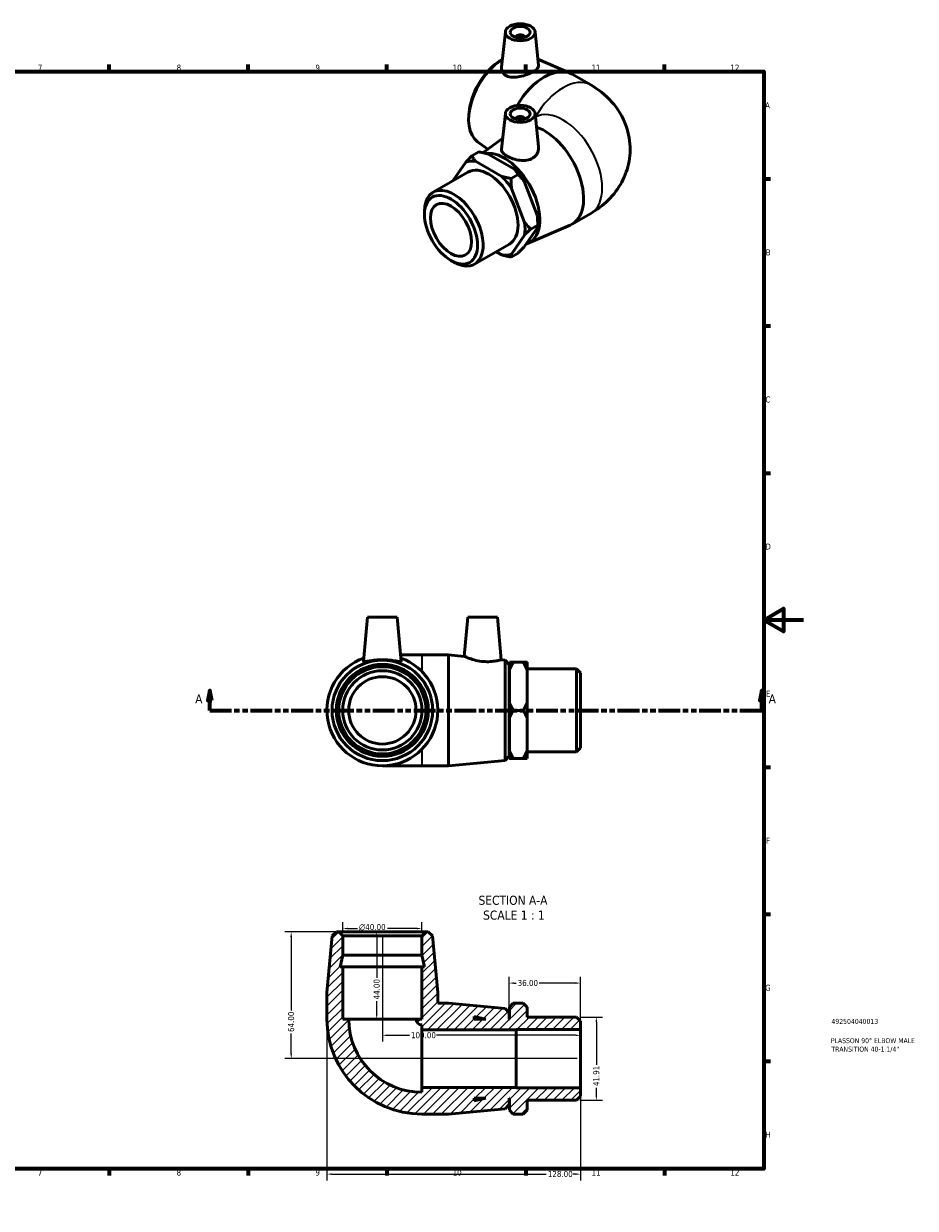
# Model space of a CAD drawing. Header units: millimetres. Extents: x -3 to 897, y -54 to 614.
# Tile 3 of 3: x 447 to 897, y 0 to 598. Entities that reach past the tile are written whole.
import ezdxf

# ---------------------------------------------------------------- set-up
doc = ezdxf.new("R2010")
doc.units = ezdxf.units.MM
doc.linetypes.add('DOUBLE_DASH_CHAIN', pattern=[1.2403, 0.6614, -0.0827, 0.1654, -0.0827, 0.1654, -0.0827])
for name, color, linetype, lineweight in [('Border (ANSI)', 7, 'Continuous', 70), ('Dimension (ANSI)', 7, 'Continuous', 25), ('Hatch (ANSI)', 7, 'Continuous', 18), ('Section Line (ANSI)', 7, 'DOUBLE_DASH_CHAIN', 70), ('Symbol (ANSI)', 7, 'Continuous', 25), ('Title (ISO)', 7, 'Continuous', 50), ('Visible (ANSI)', 7, 'Continuous', 50), ('Visible Narrow (ANSI)', 7, 'Continuous', 35)]:
    doc.layers.add(name, color=color, linetype=linetype, lineweight=lineweight)
doc.styles.add('Label Text (ANSI)', font='tahoma.ttf')
doc.styles.add('Note Text (ANSI)', font='tahoma.ttf')
doc.styles.add('Note Text (ISO)', font='tahoma.ttf')
doc.dimstyles.new('Default - mm (ANSI)', dxfattribs={"dimtxt": 3.048, "dimasz": 2.5, "dimexe": 3.175, "dimexo": 1.6002, "dimgap": 0.8, "dimtad": 0, "dimtoh": 1, "dimrnd": 1e-08, "dimzin": 4, "dimdsep": 46, "dimtxsty": 'Note Text (ANSI)', "dimcen": 0.09, "dimdle": 10, "dimclrd": 256, "dimclre": 256, "dimclrt": 230, "dimadec": 1, "dimazin": 1, "dimtfac": 1, "dimtofl": 0, "dimtmove": 0, "dimatfit": 3, "dimfxl": 1, "dimtolj": 1, "dimtzin": 4, "dimlwd": -1, "dimlwe": -1, "dimarcsym": 0})

# ---------------------------------------------------------------- blocks, each defined once
blk = doc.blocks.new('Borders Default Border')
at = {"layer": 'Border (ANSI)'}
for p, q in [((70.08, 574), (70.08, 577.45)), ((140.17, 574), (140.17, 577.45)), ((210.25, 574), (210.25, 577.45)), ((280.33, 574), (280.33, 577.45)), ((350.42, 574), (350.42, 577.45)), ((490.58, 574), (490.58, 577.45)), ((560.67, 574), (560.67, 577.45)), ((630.75, 574), (630.75, 577.45)), ((700.83, 574), (700.83, 577.45)), ((770.92, 574), (770.92, 577.45)), ((20, 519.75), (16.55, 519.75)), ((821, 519.75), (824.45, 519.75)), ((20, 445.5), (16.55, 445.5)), ((821, 445.5), (824.45, 445.5)), ((20, 371.25), (16.55, 371.25)), ((821, 371.25), (824.45, 371.25)), ((20, 222.75), (16.55, 222.75)), ((821, 222.75), (824.45, 222.75)), ((20, 148.5), (16.55, 148.5)), ((821, 148.5), (824.45, 148.5)), ((20, 74.25), (16.55, 74.25)), ((821, 74.25), (824.45, 74.25)), ((70.08, 20), (70.08, 16.55)), ((140.17, 20), (140.17, 16.55)), ((210.25, 20), (210.25, 16.55)), ((280.33, 20), (280.33, 16.55)), ((350.42, 20), (350.42, 16.55)), ((490.58, 20), (490.58, 16.55)), ((560.67, 20), (560.67, 16.55)), ((630.75, 20), (630.75, 16.55)), ((700.83, 20), (700.83, 16.55)), ((770.92, 20), (770.92, 16.55))]:
    blk.add_line(p, q, dxfattribs=at)
at = {"layer": 'Border (ANSI)', "flags": 128}
for points in [[(420.5, 594), (420.5, 574), (414.73, 584), (426.27, 584), (420.5, 574)], [(20, 20), (20, 574), (821, 574), (821, 20), (20, 20)], [(0, 297), (20, 297), (10, 302.77), (10, 291.23), (20, 297)], [(841, 297), (821, 297), (831, 302.77), (831, 291.23), (821, 297)], [(420.5, 0), (420.5, 20), (414.73, 10), (426.27, 10), (420.5, 20)]]:
    blk.add_lwpolyline(points, dxfattribs=at)
at = {"layer": 'Border (ANSI)', "color": 230, "true_color": 0xff0080, "attachment_point": 7, "style": 'Note Text (ANSI)'}
for s, insert, char_height in [('1', (34.35, 574.4), 3.05), ('2', (104.2, 574.4), 3.05), ('3', (174.26, 574.34), 3.05), ('4', (244.23, 574.4), 3.05), ('5', (314.48, 574.34), 3.05), ('6', (384.49, 574.34), 3.05), ('7', (454.6, 574.4), 3.05), ('8', (524.63, 574.33), 3.05), ('9', (594.7, 574.34), 3.05), ('10', (663.96, 574.34), 3.048), ('11', (734.04, 574.4), 3.048), ('12', (804.13, 574.4), 3.048), ('A', (16.78, 555.35), 3.05), ('A', (821.63, 555.35), 3.05), ('B', (17.15, 481.1), 3.05), ('B', (821.99, 481.1), 3.05), ('C', (16.95, 406.8), 3.05), ('C', (821.8, 406.8), 3.05), ('D', (16.96, 332.6), 3.05), ('D', (821.81, 332.6), 3.05), ('E', (17.21, 258.35), 3.05), ('E', (822.05, 258.35), 3.05), ('F', (17.29, 184.1), 3.05), ('F', (822.14, 184.1), 3.05), ('G', (16.81, 109.79), 3.05), ('G', (821.66, 109.79), 3.05), ('H', (16.97, 35.6), 3.05), ('H', (821.81, 35.6), 3.05), ('1', (34.35, 16.55), 3.05), ('2', (104.2, 16.55), 3.05), ('3', (174.26, 16.49), 3.05), ('4', (244.23, 16.55), 3.05), ('5', (314.48, 16.49), 3.05), ('6', (384.49, 16.49), 3.05), ('7', (454.6, 16.55), 3.05), ('8', (524.63, 16.48), 3.05), ('9', (594.7, 16.49), 3.05), ('10', (663.96, 16.49), 3.048), ('11', (734.04, 16.55), 3.048), ('12', (804.13, 16.55), 3.048)]:
    blk.add_mtext(s, dxfattribs=dict(at, insert=insert, char_height=char_height))
blk = doc.blocks.new('Title Blocks ISO')
at = {"layer": 'Title (ISO)', "color": 232, "true_color": 0xca0064, "style": 'Note Text (ISO)'}
for tag, p in [('PART_NUMBER_001', (34.16, 73.13)), ('DESCRIPTION_001', (33.84, 63.4)), ('DESCRIPTION_002', (34.09, 59.12))]:
    blk.add_attdef(tag, p, '', height=2.5, dxfattribs=at)
blk = doc.blocks.new('2dTransSection0')
at = {"layer": 'Section Line (ANSI)', "linetype": 'Continuous'}
for p, q in [((541.36, 261.43), (540.36, 256.43)), ((541.36, 256.43), (541.36, 261.43)), ((542.36, 256.43), (541.36, 261.43)), ((819.97, 261.43), (818.97, 256.43)), ((819.97, 256.43), (819.97, 261.43)), ((820.97, 256.43), (819.97, 261.43)), ((540.36, 256.43), (542.36, 256.43)), ((541.36, 251.43), (541.36, 256.43)), ((541.36, 251.43), (552.35, 251.43)), ((808.98, 251.43), (819.97, 251.43)), ((818.97, 256.43), (820.97, 256.43)), ((819.97, 251.43), (819.97, 256.43))]:
    blk.add_line(p, q, dxfattribs=at)
at = {"layer": 'Section Line (ANSI)', "linetype": 'DOUBLE_DASH_CHAIN', "ltscale": 16.597679}
blk.add_line((541.36, 251.43), (819.97, 251.43), dxfattribs=at)
at = {"layer": 'Section Line (ANSI)', "linetype": 'Continuous', "flags": 128}
for points in [[(542.36, 256.43), (541.36, 261.43), (540.36, 256.43), (542.36, 256.43)], [(820.97, 256.43), (819.97, 261.43), (818.97, 256.43), (820.97, 256.43)]]:
    blk.add_lwpolyline(points, dxfattribs=at)
at = {"layer": 'Section Line (ANSI)'}
for points in [[(542.36, 256.43), (541.36, 261.43), (540.36, 256.43), (542.36, 256.43)], [(820.97, 256.43), (819.97, 261.43), (818.97, 256.43), (820.97, 256.43)]]:
    blk.add_solid(points, dxfattribs=at)
at = {"layer": 'Section Line (ANSI)', "char_height": 4.57, "attachment_point": 7, "style": 'Label Text (ANSI)'}
for insert in [(534, 254.93), (823.44, 254.93)]:
    blk.add_mtext('A', dxfattribs=dict(at, insert=insert))
blk = doc.blocks.new('*D7')
at = {"layer": 'Defpoints', "color": 0, "transparency": 16777216}
for p in [(608.48, 141.26), (608.48, 137.56), (648.48, 137.56)]:
    blk.add_point(p, dxfattribs=at)
at = {"layer": 'Dimension (ANSI)', "transparency": 16777216}
for p, q in [((608.48, 139.16), (608.48, 144.44)), ((648.48, 139.16), (648.48, 144.44)), ((610.98, 141.26), (615.9, 141.26)), ((645.98, 141.26), (631.05, 141.26))]:
    blk.add_line(p, q, dxfattribs=at)
for points in [[(610.98, 141.68), (610.98, 140.85), (608.48, 141.26)], [(645.98, 141.68), (645.98, 140.85), (648.48, 141.26)]]:
    blk.add_solid(points, dxfattribs=at)
at = {"layer": 'Dimension (ANSI)', "color": 230, "true_color": 0xff0080, "transparency": 16777216, "insert": (616.7, 143.56), "char_height": 3.048, "attachment_point": 1, "style": 'Note Text (ANSI)'}
blk.add_mtext('\\A1;\\fAIGDT|b0|i0;\\H3.0480;\\ln\\fTahoma|b0|i0;\\H3.0480;40.00', dxfattribs=at)
blk = doc.blocks.new('*D8')
at = {"layer": 'Defpoints', "color": 0, "transparency": 16777216}
for p in [(606.48, 139.56), (582.48, 75.56), (728.48, 75.56)]:
    blk.add_point(p, dxfattribs=at)
at = {"layer": 'Dimension (ANSI)', "transparency": 16777216}
for p, q in [((604.88, 139.56), (579.31, 139.56)), ((582.48, 137.06), (582.48, 99.9)), ((582.48, 78.06), (582.48, 88.22)), ((726.88, 75.56), (579.31, 75.56))]:
    blk.add_line(p, q, dxfattribs=at)
for points in [[(582.06, 137.06), (582.9, 137.06), (582.48, 139.56)], [(582.06, 78.06), (582.9, 78.06), (582.48, 75.56)]]:
    blk.add_solid(points, dxfattribs=at)
at = {"layer": 'Dimension (ANSI)', "color": 230, "true_color": 0xff0080, "transparency": 16777216, "insert": (580.89, 89.02), "char_height": 3.048, "attachment_point": 1, "rotation": 90, "style": 'Note Text (ANSI)'}
blk.add_mtext('\\A1;64.00', dxfattribs=at)
blk = doc.blocks.new('*D9')
at = {"layer": 'Defpoints', "color": 0, "transparency": 16777216}
for p in [(600.48, 95.56), (728.48, 60.89), (728.48, 17.26)]:
    blk.add_point(p, dxfattribs=at)
at = {"layer": 'Dimension (ANSI)', "transparency": 16777216}
for p, q in [((600.48, 93.96), (600.48, 14.09)), ((728.48, 59.29), (728.48, 14.09)), ((602.98, 17.26), (711.19, 17.26)), ((725.98, 17.26), (724.87, 17.26))]:
    blk.add_line(p, q, dxfattribs=at)
for points in [[(602.98, 17.68), (602.98, 16.85), (600.48, 17.26)], [(725.98, 17.68), (725.98, 16.85), (728.48, 17.26)]]:
    blk.add_solid(points, dxfattribs=at)
at = {"layer": 'Dimension (ANSI)', "color": 230, "true_color": 0xff0080, "transparency": 16777216, "insert": (711.99, 18.86), "char_height": 3.048, "attachment_point": 1, "style": 'Note Text (ANSI)'}
blk.add_mtext('\\A1;128.00', dxfattribs=at)
blk = doc.blocks.new('*D10')
at = {"layer": 'Defpoints', "color": 0, "transparency": 16777216}
for p in [(726.48, 96.51), (726.48, 54.6), (736.48, 54.6)]:
    blk.add_point(p, dxfattribs=at)
at = {"layer": 'Dimension (ANSI)', "transparency": 16777216}
for p, q in [((728.08, 96.51), (739.66, 96.51)), ((736.48, 94.01), (736.48, 72.51)), ((736.48, 57.1), (736.48, 60.9)), ((728.08, 54.6), (739.66, 54.6))]:
    blk.add_line(p, q, dxfattribs=at)
for points in [[(736.06, 94.01), (736.9, 94.01), (736.48, 96.51)], [(736.06, 57.1), (736.9, 57.1), (736.48, 54.6)]]:
    blk.add_solid(points, dxfattribs=at)
at = {"layer": 'Dimension (ANSI)', "color": 230, "true_color": 0xff0080, "transparency": 16777216, "insert": (734.9, 61.7), "char_height": 3.048, "attachment_point": 1, "rotation": 90, "style": 'Note Text (ANSI)'}
blk.add_mtext('\\A1;41.91', dxfattribs=at)
blk = doc.blocks.new('*D11')
at = {"layer": 'Defpoints', "color": 0, "transparency": 16777216}
for p in [(628.48, 139.56), (625.65, 95.56), (628.48, 95.56)]:
    blk.add_point(p, dxfattribs=at)
at = {"layer": 'Dimension (ANSI)', "transparency": 16777216}
for p, q in [((625.65, 137.06), (625.65, 116.44)), ((625.65, 98.06), (625.65, 104.67))]:
    blk.add_line(p, q, dxfattribs=at)
for points in [[(625.23, 137.06), (626.06, 137.06), (625.65, 139.56)], [(625.23, 98.06), (626.06, 98.06), (625.65, 95.56)]]:
    blk.add_solid(points, dxfattribs=at)
at = {"layer": 'Dimension (ANSI)', "color": 230, "true_color": 0xff0080, "transparency": 16777216, "insert": (624.06, 105.47), "char_height": 3.048, "attachment_point": 1, "rotation": 90, "style": 'Note Text (ANSI)'}
blk.add_mtext('\\A1;44.00', dxfattribs=at)
blk = doc.blocks.new('*D12')
at = {"layer": 'Defpoints', "color": 0, "transparency": 16777216}
for p in [(692.48, 113.73), (692.48, 98.76), (728.48, 90.23)]:
    blk.add_point(p, dxfattribs=at)
at = {"layer": 'Dimension (ANSI)', "transparency": 16777216}
for p, q in [((692.48, 100.36), (692.48, 116.9)), ((694.98, 113.73), (695.96, 113.73)), ((725.98, 113.73), (707.62, 113.73)), ((728.48, 91.83), (728.48, 116.9))]:
    blk.add_line(p, q, dxfattribs=at)
for points in [[(694.98, 114.14), (694.98, 113.31), (692.48, 113.73)], [(725.98, 114.14), (725.98, 113.31), (728.48, 113.73)]]:
    blk.add_solid(points, dxfattribs=at)
at = {"layer": 'Dimension (ANSI)', "color": 230, "true_color": 0xff0080, "transparency": 16777216, "insert": (696.76, 115.31), "char_height": 3.048, "attachment_point": 1, "style": 'Note Text (ANSI)'}
blk.add_mtext('\\A1;36.00', dxfattribs=at)
blk = doc.blocks.new('*D13')
at = {"layer": 'Defpoints', "color": 0, "transparency": 16777216}
for p in [(628.48, 139.56), (628.48, 87.36), (728.48, 75.56)]:
    blk.add_point(p, dxfattribs=at)
at = {"layer": 'Dimension (ANSI)', "transparency": 16777216}
for p, q in [((628.48, 137.96), (628.48, 84.18)), ((630.98, 87.36), (642.14, 87.36)), ((725.98, 87.36), (655.82, 87.36))]:
    blk.add_line(p, q, dxfattribs=at)
for points in [[(630.98, 87.78), (630.98, 86.94), (628.48, 87.36)], [(725.98, 87.78), (725.98, 86.94), (728.48, 87.36)]]:
    blk.add_solid(points, dxfattribs=at)
at = {"layer": 'Dimension (ANSI)', "color": 230, "true_color": 0xff0080, "transparency": 16777216, "insert": (642.94, 88.95), "char_height": 3.048, "attachment_point": 1, "style": 'Note Text (ANSI)'}
blk.add_mtext('\\A1;100.00', dxfattribs=at)

msp = doc.modelspace()

# ---------------------------------------------------------------- hatches: boundary and pattern name
at = {"layer": 'Hatch (ANSI)'}
h = msp.add_hatch(dxfattribs=at)
h.set_pattern_fill('ANSI31', color=256, scale=25.4, style=0)
h.set_pattern_definition([(45, (0, 0), (-2.245064, 2.245064), [])])
edge = h.paths.add_edge_path()
edge.add_line((648.48, 121.957), (648.48, 95.557))
edge.add_line((648.48, 95.557), (645.48, 95.557))
edge.add_ellipse((648.48, 95.557), major_axis=(-3, 0), ratio=1, start_angle=0, end_angle=90)
edge.add_line((648.48, 92.557), (648.48, 90.057))
edge.add_line((648.48, 90.057), (696.08, 90.057))
edge.add_line((696.08, 90.057), (696.08, 90.226))
edge.add_line((696.08, 90.226), (728.48, 90.226))
edge.add_line((728.48, 90.226), (728.48, 94.512))
edge.add_line((728.48, 94.512), (726.48, 96.512))
edge.add_line((726.48, 96.512), (701.58, 96.512))
edge.add_line((701.58, 96.512), (701.58, 101.557))
edge.add_line((701.58, 101.557), (699.58, 103.557))
edge.add_line((699.58, 103.557), (694.58, 103.557))
edge.add_line((694.58, 103.557), (692.58, 101.557))
edge.add_line((692.58, 101.557), (692.58, 95.557))
edge.add_line((692.58, 95.557), (692.48, 95.557))
edge.add_line((692.48, 95.557), (692.48, 98.757))
edge.add_line((692.48, 98.757), (690.489, 100.939))
edge.add_line((690.489, 100.939), (661.814, 103.557))
edge.add_line((661.814, 103.557), (656.48, 103.557))
edge.add_line((656.48, 103.557), (656.48, 108.891))
edge.add_line((656.48, 108.891), (653.862, 137.566))
edge.add_line((653.862, 137.566), (651.68, 139.557))
edge.add_line((651.68, 139.557), (650.48, 139.557))
edge.add_line((650.48, 139.557), (648.48, 137.557))
edge.add_line((648.48, 137.557), (648.48, 127.824))
edge.add_line((648.48, 127.824), (649.727, 121.957))
edge.add_line((649.727, 121.957), (648.48, 121.957))
h.paths.add_polyline_path([(674.88, 96.804), (680.747, 95.557), (674.88, 95.557)], flags=0)
edge = h.paths.add_edge_path()
edge.add_ellipse((648.48, 95.557), major_axis=(-48, 0), ratio=1, start_angle=0, end_angle=90)
edge.add_line((648.48, 47.557), (661.814, 47.557))
edge.add_line((661.814, 47.557), (690.489, 50.175))
edge.add_line((690.489, 50.175), (692.48, 52.357))
edge.add_line((692.48, 52.357), (692.48, 55.557))
edge.add_line((692.48, 55.557), (692.58, 55.557))
edge.add_line((692.58, 55.557), (692.58, 49.557))
edge.add_line((692.58, 49.557), (694.58, 47.557))
edge.add_line((694.58, 47.557), (699.58, 47.557))
edge.add_line((699.58, 47.557), (701.58, 49.557))
edge.add_line((701.58, 49.557), (701.58, 54.602))
edge.add_line((701.58, 54.602), (726.48, 54.602))
edge.add_line((726.48, 54.602), (728.48, 56.602))
edge.add_line((728.48, 56.602), (728.48, 60.889))
edge.add_line((728.48, 60.889), (696.08, 60.889))
edge.add_line((696.08, 60.889), (696.08, 61.057))
edge.add_line((696.08, 61.057), (648.48, 61.057))
edge.add_line((648.48, 61.057), (648.48, 58.557))
edge.add_ellipse((648.48, 95.557), major_axis=(0, -37), ratio=1, start_angle=270, end_angle=360, ccw=False)
edge.add_line((611.48, 95.557), (608.48, 95.557))
edge.add_line((608.48, 95.557), (608.48, 121.957))
edge.add_line((608.48, 121.957), (607.233, 121.957))
edge.add_line((607.233, 121.957), (608.48, 127.824))
edge.add_line((608.48, 127.824), (608.48, 137.557))
edge.add_line((608.48, 137.557), (606.48, 139.557))
edge.add_line((606.48, 139.557), (605.28, 139.557))
edge.add_line((605.28, 139.557), (603.098, 137.566))
edge.add_line((603.098, 137.566), (600.48, 108.891))
edge.add_line((600.48, 108.891), (600.48, 95.557))
h.paths.add_polyline_path([(680.747, 55.557), (674.88, 54.31), (674.88, 55.557)], flags=0)

# ---------------------------------------------------------------- linework, layer by layer
at = {"layer": 'Visible (ANSI)'}
for p, q in [((690.566, 594.072), (688.646, 576.164)), ((705.538, 594.072), (707.366, 577.023)), ((696.052, 591.353), (696.052, 591.167)), ((700.052, 591.353), (700.052, 591.167)), ((686.857, 578.71), (688.104, 579.58)), ((707.028, 580.174), (723.298, 573.086)), ((724.234, 572.615), (733.662, 567.185)), ((672.256, 553.354), (672.129, 551.839)), ((690.566, 552.864), (688.633, 534.838)), ((705.538, 552.864), (707.341, 536.045)), ((696.052, 550.145), (696.052, 549.959)), ((700.052, 550.145), (700.052, 549.959)), ((676.523, 538.551), (681.654, 534.777)), ((679.201, 532.973), (689.224, 540.345)), ((677.192, 533.387), (673.657, 531.351)), ((670.609, 528.206), (663.976, 518.743)), ((688.775, 521.016), (675.509, 528.655)), ((681.873, 532.32), (695.139, 524.681)), ((654.078, 513.031), (671.685, 523.17)), ((693.456, 519.949), (696.991, 521.985)), ((700.308, 497.821), (693.675, 514.924)), ((700.039, 518.589), (706.672, 501.485)), ((649.718, 501.776), (649.718, 503.405)), ((701.802, 487.105), (723.298, 496.468)), ((703.355, 494.424), (706.891, 496.46)), ((706.891, 498.089), (706.891, 496.46)), ((724.234, 496.94), (733.662, 502.369)), ((693.675, 481.816), (700.308, 491.28)), ((706.672, 494.944), (700.039, 485.481)), ((674.992, 476.713), (692.599, 486.852)), ((663.069, 478.591), (664.478, 477.773)), ((685.925, 483.008), (688.775, 481.367)), ((696.991, 482.336), (693.456, 480.3)), ((620.98, 298.427), (619.027, 276.102)), ((620.98, 298.427), (635.98, 298.427)), ((635.98, 298.427), (637.934, 276.102)), ((671.58, 298.427), (669.854, 278.693)), ((671.58, 298.427), (686.58, 298.427)), ((686.58, 298.427), (688.455, 276.995)), ((648.48, 279.427), (637.643, 279.427)), ((661.814, 279.427), (648.48, 279.427)), ((661.814, 279.427), (661.814, 223.427)), ((669.854, 278.693), (661.814, 279.427)), ((690.489, 276.809), (688.455, 276.995)), ((690.489, 226.046), (690.489, 276.809)), ((692.48, 274.627), (690.489, 276.809)), ((692.58, 271.676), (692.58, 275.676)), ((694.58, 275.676), (699.58, 275.676)), ((701.58, 275.676), (701.58, 271.676)), ((692.48, 274.627), (692.48, 228.227)), ((692.58, 271.427), (692.48, 271.427)), ((692.58, 255.428), (692.58, 271.676)), ((726.48, 272.382), (701.58, 272.382)), ((701.58, 271.676), (701.58, 255.428)), ((726.48, 230.472), (726.48, 272.382)), ((728.48, 270.382), (726.48, 272.382)), ((728.48, 270.382), (728.48, 232.472)), ((692.58, 247.427), (692.58, 255.428)), ((694.58, 251.427), (699.58, 251.427)), ((701.58, 255.428), (701.58, 247.427)), ((692.58, 231.179), (692.58, 247.427)), ((701.58, 247.427), (701.58, 231.179)), ((692.48, 228.227), (690.489, 226.046)), ((692.58, 231.427), (692.48, 231.427)), ((692.58, 227.179), (692.58, 231.179)), ((701.58, 231.179), (701.58, 227.179)), ((726.48, 230.472), (701.58, 230.472)), ((728.48, 232.472), (726.48, 230.472)), ((628.48, 223.427), (648.48, 223.427)), ((661.814, 223.427), (648.48, 223.427)), ((690.489, 226.046), (661.814, 223.427)), ((694.58, 227.179), (699.58, 227.179)), ((605.28, 139.557), (603.098, 137.566)), ((606.48, 139.557), (605.28, 139.557)), ((608.48, 137.557), (606.48, 139.557)), ((650.48, 139.557), (606.48, 139.557)), ((650.48, 139.557), (648.48, 137.557)), ((651.68, 139.557), (650.48, 139.557)), ((653.862, 137.566), (651.68, 139.557)), ((603.098, 137.566), (600.48, 108.891)), ((608.48, 127.824), (608.48, 137.557)), ((608.48, 137.557), (648.48, 137.557)), ((648.48, 137.557), (648.48, 127.824)), ((656.48, 108.891), (653.862, 137.566)), ((607.233, 121.957), (608.48, 127.824)), ((608.48, 127.824), (648.48, 127.824)), ((648.48, 127.824), (649.727, 121.957)), ((608.48, 121.957), (607.233, 121.957)), ((608.48, 95.557), (608.48, 121.957)), ((608.48, 121.957), (648.48, 121.957)), ((648.48, 121.957), (648.48, 95.557)), ((649.727, 121.957), (648.48, 121.957)), ((600.48, 108.891), (600.48, 95.557)), ((656.48, 103.557), (656.48, 108.891)), ((661.814, 103.557), (656.48, 103.557)), ((690.489, 100.939), (661.814, 103.557)), ((694.58, 103.557), (692.58, 101.557)), ((694.58, 103.557), (699.58, 103.557)), ((701.58, 101.557), (699.58, 103.557)), ((674.88, 96.804), (680.747, 95.557)), ((674.88, 95.557), (674.88, 96.804)), ((692.48, 98.757), (690.489, 100.939)), ((692.48, 95.557), (692.48, 98.757)), ((692.58, 101.557), (692.58, 95.557)), ((701.58, 96.512), (701.58, 101.557)), ((726.48, 96.512), (701.58, 96.512)), ((728.48, 94.512), (726.48, 96.512)), ((611.48, 95.557), (608.48, 95.557)), ((611.48, 95.557), (645.48, 95.557)), ((648.48, 95.557), (645.48, 95.557)), ((648.48, 92.557), (648.48, 90.057)), ((648.48, 90.057), (696.08, 90.057)), ((648.48, 90.057), (648.48, 61.057)), ((680.747, 95.557), (674.88, 95.557)), ((692.58, 95.557), (692.48, 95.557)), ((696.08, 90.057), (696.08, 90.226)), ((696.08, 90.226), (728.48, 90.226)), ((696.08, 90.057), (696.08, 61.057)), ((728.48, 90.226), (728.48, 94.512)), ((728.48, 90.226), (728.48, 60.889)), ((696.08, 61.057), (648.48, 61.057)), ((648.48, 61.057), (648.48, 58.557)), ((696.08, 60.889), (696.08, 61.057)), ((728.48, 60.889), (696.08, 60.889)), ((728.48, 56.602), (728.48, 60.889)), ((680.747, 55.557), (674.88, 54.31)), ((674.88, 54.31), (674.88, 55.557)), ((674.88, 55.557), (680.747, 55.557)), ((692.48, 52.357), (692.48, 55.557)), ((692.48, 55.557), (692.58, 55.557)), ((692.58, 55.557), (692.58, 49.557)), ((701.58, 49.557), (701.58, 54.602)), ((701.58, 54.602), (726.48, 54.602)), ((726.48, 54.602), (728.48, 56.602)), ((661.814, 47.557), (690.489, 50.175)), ((690.489, 50.175), (692.48, 52.357)), ((692.58, 49.557), (694.58, 47.557)), ((699.58, 47.557), (701.58, 49.557)), ((648.48, 47.557), (661.814, 47.557)), ((699.58, 47.557), (694.58, 47.557))]:
    msp.add_line(p, q, dxfattribs=at)
for radius in [25.382, 23.2, 22, 20, 17]:
    msp.add_circle((628.48, 251.427), radius, dxfattribs=at)
for centre, radius, start, end in [((628.48, 251.427), 28, 109.401924, 70.598076), ((648.48, 95.557), 48, 180, 270), ((648.48, 95.557), 37, 180, 270), ((648.48, 95.557), 3, 180, 270)]:
    msp.add_arc(centre, radius, start, end, dxfattribs=at)
for centre, major_axis, ratio in [((698.052, 593.806), (-7.5, 0), 0.5758617), ((698.052, 593.806), (-5, 0), 0.5758617), ((698.052, 552.598), (-7.5, 0), 0.5758617), ((698.052, 552.598), (-5, 0), 0.5758617), ((663.121, 494.058), (-9.459, 16.426), 0.5780931), ((663.121, 494.058), (-7.32, 12.711), 0.5780931)]:
    msp.add_ellipse(centre, major_axis=major_axis, ratio=ratio, dxfattribs=at)
for centre, major_axis, ratio, start_param, end_param in [((698.052, 591.353), (-2, 0), 0.5758617, 2.9729035, 6.4518745), ((689.985, 560.027), (-12.666, -21.995), 0.5780931, 3.9753825, 6.2184535), ((688.577, 560.838), (-11.578, -20.105), 0.5780931, 4.0300604, 5.3947176), ((710.261, 548.35), (13.973, 24.264), 0.5780931, 0, 1.5546574), ((698.052, 550.145), (2, 0), 0.5758617, 6.1144961, 9.5934671), ((710.261, 521.204), (13.973, -24.264), 0.5780931, 6.2184535, 8.8436656), ((689.985, 509.528), (12.666, -21.995), 0.5780931, 6.1572448, 9.1867214), ((682.142, 505.011), (-12.975, 22.531), 0.5780931, 5.8688477, 6.1777916), ((682.142, 505.011), (-10.457, 18.159), 0.5780931, 3.1415927, 6.2831853), ((682.142, 505.011), (12.975, -22.531), 0.5780931, 1.6800575, 1.9890014), ((688.506, 508.676), (-12.975, 22.531), 0.5780931, 4.8216501, 5.130594), ((664.535, 494.872), (10.457, -18.159), 0.5780931, 5.4958534, 10.2121098), ((682.142, 505.011), (-12.975, 22.531), 0.5780931, 0.6328599, 0.6334983), ((682.142, 505.011), (12.975, -22.531), 0.5780931, 0.6328599, 0.9418038), ((688.506, 508.676), (-12.975, 22.531), 0.5780931, 3.9289245, 4.0833965), ((682.142, 505.011), (12.975, -22.531), 0.5780931, 5.8688477, 6.1777916)]:
    msp.add_ellipse(centre, major_axis=major_axis, ratio=ratio, start_param=start_param, end_param=end_param, dxfattribs=at)
for points, knots in [([(691.102, 571.832), (690.317, 572.235), (689.647, 572.832), (688.786, 574.259), (688.595, 575.085), (688.628, 575.962), (688.635, 576.063), (688.647, 576.164)], [0, 0, 0, 0, 0.34593881, 0.34593881, 0.69187763, 0.69187763, 0.73642557, 0.73642557, 0.73642557, 0.73642557]), ([(707.365, 577.023), (707.371, 576.974), (707.373, 576.926), (707.371, 576.441), (707.135, 575.954), (706.167, 574.939), (705.432, 574.409), (703.72, 573.422), (702.641, 572.909), (700.301, 572.018), (699.04, 571.643), (696.662, 571.158), (695.381, 571.019), (693.024, 571.137), (691.947, 571.399), (691.102, 571.832)], [3.4825583, 3.4825583, 3.4825583, 3.4825583, 3.5222846, 3.5222846, 3.8855978, 3.8855978, 4.2489109, 4.2489109, 4.612224, 4.612224, 4.9755371, 4.9755371, 5.3474871, 5.3474871, 5.719437, 5.719437, 5.719437, 5.719437]), ([(733.662, 567.185), (737.341, 565.067), (741.003, 562.329), (747.228, 555.293), (749.871, 551.189), (752.877, 542.6), (753.597, 538.468), (753.496, 530.507), (752.788, 526.71), (750.299, 519.58), (748.464, 516.311), (743.886, 510.152), (741.046, 507.482), (736.672, 504.213), (735.171, 503.238), (733.662, 502.369)], [4.712389, 4.712389, 4.712389, 4.712389, 5.0265482, 5.0265482, 5.2989275, 5.2989275, 5.5051451, 5.5051451, 5.6961313, 5.6961313, 5.9022706, 5.9022706, 6.1543005, 6.1543005, 6.2831853, 6.2831853, 6.2831853, 6.2831853]), ([(704.465, 530.315), (703.626, 529.782), (702.574, 529.387), (700.29, 529.005), (699.06, 529.012), (696.764, 529.282), (695.538, 529.564), (693.279, 530.317), (692.245, 530.785), (690.601, 531.731), (689.883, 532.273), (688.91, 533.381), (688.654, 533.952), (688.618, 534.609), (688.622, 534.723), (688.635, 534.838)], [0, 0, 0, 0, 0.3459388, 0.3459388, 0.6918776, 0.6918776, 1.040535, 1.040535, 1.3891924, 1.3891924, 1.7378498, 1.7378498, 2.0865072, 2.0865072, 2.1578475, 2.1578475, 2.1578475, 2.1578475]), ([(707.34, 536.045), (707.362, 535.847), (707.373, 535.65), (707.375, 534.518), (707.133, 533.502), (706.13, 531.685), (705.366, 530.887), (704.465, 530.315)], [4.89819605, 4.89819605, 4.89819605, 4.89819605, 4.97553714, 4.97553714, 5.34748706, 5.34748706, 5.71943698, 5.71943698, 5.71943698, 5.71943698]), ([(637.929, 276.067), (637.891, 275.969), (637.621, 275.957), (636.615, 276.095), (635.88, 276.239), (634.215, 276.528), (633.167, 276.693), (630.881, 276.928), (629.642, 276.995), (627.318, 276.995), (626.079, 276.928), (623.793, 276.693), (622.746, 276.528), (621.081, 276.239), (620.346, 276.095), (619.34, 275.957), (619.069, 275.969), (619.027, 276.077), (619.026, 276.089), (619.027, 276.102)], [0, 0, 0, 0, 0.3459388, 0.3459388, 0.6918776, 0.6918776, 1.040535, 1.040535, 1.3891924, 1.3891924, 1.7378498, 1.7378498, 2.0865072, 2.0865072, 2.432446, 2.432446, 2.7783848, 2.7783848, 2.8162922, 2.8162922, 2.8162922, 2.8162922]), ([(688.455, 276.995), (688.455, 276.995), (688.232, 276.928), (687.322, 276.693), (686.637, 276.528), (685.054, 276.239), (684.049, 276.095), (681.826, 275.957), (680.608, 275.969), (678.225, 276.172), (676.923, 276.389), (674.547, 276.952), (673.471, 277.291), (671.792, 277.883), (671.067, 278.175), (670.097, 278.583), (669.854, 278.693), (669.854, 278.693)], [1.3891924, 1.3891924, 1.3891924, 1.3891924, 1.7378498, 1.7378498, 2.0865072, 2.0865072, 2.432446, 2.432446, 2.7783848, 2.7783848, 3.1503347, 3.1503347, 3.5222846, 3.5222846, 3.8855978, 3.8855978, 4.2489109, 4.2489109, 4.2489109, 4.2489109])]:
    msp.add_open_spline(points, degree=3, knots=knots, dxfattribs=at)
for points, weights in [([(677.192, 533.387), (679.733, 532.899), (681.873, 532.32)], [1, 1.00367876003, 1]), ([(673.657, 531.351), (671.963, 529.655), (670.609, 528.206)], [1, 1.00367876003, 1]), ([(675.509, 528.655), (674.504, 529.888), (673.657, 531.351)], [1, 1.00367876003, 1]), ([(693.456, 519.949), (690.915, 520.437), (688.775, 521.016)], [1, 1.00367876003, 1]), ([(695.139, 524.681), (696.144, 523.448), (696.991, 521.985)], [1, 1.00367876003, 1]), ([(696.991, 521.985), (698.685, 520.289), (700.039, 518.589)], [1, 1.00367876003, 1]), ([(663.976, 518.743), (663.974, 518.736), (663.972, 518.729)], [1, 1.00003103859, 1.00006155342]), ([(693.675, 514.924), (693.456, 517.278), (693.456, 519.949)], [1, 1.00367876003, 1]), ([(703.355, 494.424), (701.662, 496.12), (700.308, 497.821)], [1, 1.00367876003, 1]), ([(706.672, 501.485), (706.891, 499.131), (706.891, 496.46)], [1, 1.00367876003, 1]), ([(706.891, 496.46), (706.891, 495.74), (706.672, 494.944)], [1, 1.00367876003, 1]), ([(700.308, 491.28), (701.662, 492.728), (703.355, 494.424)], [1, 1.00367876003, 1]), ([(700.039, 485.481), (698.685, 484.032), (696.991, 482.336)], [1, 1.00367876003, 1]), ([(688.775, 481.367), (690.915, 480.788), (693.456, 480.3)], [1, 1.00367876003, 1]), ([(693.456, 480.3), (693.456, 481.021), (693.675, 481.816)], [1, 1.00367876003, 1]), ([(692.58, 271.676), (693.383, 273.602), (694.58, 275.676)], [1, 1.00367876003, 1]), ([(694.58, 275.676), (693.383, 275.676), (692.58, 275.676)], [1, 1.00367876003, 1]), ([(699.58, 275.676), (700.778, 273.602), (701.58, 271.676)], [1, 1.00367876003, 1]), ([(701.58, 275.676), (700.778, 275.676), (699.58, 275.676)], [1, 1.00367876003, 1]), ([(694.58, 251.427), (693.383, 253.502), (692.58, 255.428)], [1, 1.00367876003, 1]), ([(692.58, 247.427), (693.383, 249.353), (694.58, 251.427)], [1, 1.00367876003, 1]), ([(701.58, 255.428), (700.778, 253.502), (699.58, 251.427)], [1, 1.00367876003, 1]), ([(699.58, 251.427), (700.778, 249.353), (701.58, 247.427)], [1, 1.00367876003, 1]), ([(694.58, 227.179), (693.383, 229.253), (692.58, 231.179)], [1, 1.00367876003, 1]), ([(701.58, 231.179), (700.778, 229.253), (699.58, 227.179)], [1, 1.00367876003, 1]), ([(692.58, 227.179), (693.383, 227.179), (694.58, 227.179)], [1, 1.00367876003, 1]), ([(699.58, 227.179), (700.778, 227.179), (701.58, 227.179)], [1, 1.00367876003, 1])]:
    msp.add_rational_spline(points, weights, degree=2, dxfattribs=at)
msp.add_open_spline([(637.933, 276.102), (637.935, 276.089), (637.933, 276.077), (637.929, 276.067)], degree=3, dxfattribs=at)
at = {"layer": 'Visible Narrow (ANSI)'}
for p, q in [((648.48, 279.405), (648.48, 271.803)), ((648.48, 231.052), (648.48, 223.45))]:
    msp.add_line(p, q, dxfattribs=at)
for centre, major_axis, start_param, end_param in [((719.689, 542.921), (13.973, 24.264), 0, 1.5662609), ((719.689, 526.633), (-13.973, 24.264), 3.1415927, 6.281038)]:
    msp.add_ellipse(centre, major_axis=major_axis, ratio=0.5780931, start_param=start_param, end_param=end_param, dxfattribs=at)

# ---------------------------------------------------------------- block references
msp.add_blockref('Borders Default Border', (0, 0))
msp.add_blockref('Title Blocks ISO', (821, 20)).add_auto_attribs({'PART_NUMBER_001': '492504040013', 'DESCRIPTION_001': 'PLASSON 90° ELBOW MALE', 'DESCRIPTION_002': 'TRANSITION 40-1.1/4"'})
at = {"layer": 'Section Line (ANSI)'}
msp.add_blockref('2dTransSection0', (0, 0), dxfattribs=at)

# ---------------------------------------------------------------- texts
at = {"layer": 'Symbol (ANSI)', "char_height": 4.572, "attachment_point": 7, "style": 'Label Text (ANSI)'}
for s, insert in [('SECTION A-A', (677.005, 153.164)), ('SCALE 1 : 1', (679.325, 145.651))]:
    msp.add_mtext(s, dxfattribs=dict(at, insert=insert))

# ---------------------------------------------------------------- dimensions: what is measured, and where the dimension line sits
at = {"layer": 'Dimension (ANSI)'}
dim = msp.add_linear_dim(base=(608.48, 141.262), p1=(648.48, 137.557), p2=(608.48, 137.557), angle=180, text='\\fAIGDT|b0|i0;\\H3.0480;\\ln\\fTahoma|b0|i0;\\H3.0480;<>', dimstyle='Default - mm (ANSI)', override={"dimtoh": 0, "dimdec": 2, "dimtp": 0, "dimtm": 0, "dimtdec": 2, "dimatfit": 1}, dxfattribs=at)
dim.commit()
dim.dimension.update_dxf_attribs({"geometry": '*D7', "text_midpoint": (623.476, 141.262), "dimtype": 160})
for base, p1, p2, angle, override, picture, middle in [((582.48, 75.557), (606.48, 139.557), (728.48, 75.557), 90, {"dimtoh": 0, "dimdec": 2, "dimtp": 0, "dimtm": 0, "dimtdec": 2, "dimatfit": 1}, '*D8', (582.48, 94.057)), ((625.647, 95.557), (628.48, 139.557), (628.48, 95.557), 270, {"dimtoh": 0, "dimdec": 2, "dimse1": 1, "dimse2": 1, "dimtp": 0, "dimtm": 0, "dimtdec": 2, "dimatfit": 1}, '*D11', (625.647, 110.557)), ((736.48, 54.602), (726.48, 96.512), (726.48, 54.602), 90, {"dimtoh": 0, "dimdec": 2, "dimtp": 0, "dimtm": 0, "dimtdec": 2, "dimatfit": 1}, '*D10', (736.48, 66.705))]:
    dim = msp.add_linear_dim(base=base, p1=p1, p2=p2, angle=angle, dimstyle='Default - mm (ANSI)', override=override, dxfattribs=at)
    dim.commit()
    dim.dimension.update_dxf_attribs({"geometry": picture, "text_midpoint": middle, "dimtype": 160})
for base, p1, p2, override, picture, middle in [((628.48, 87.36), (728.48, 75.557), (628.48, 139.557), {"dimtoh": 0, "dimdec": 2, "dimse1": 1, "dimtp": 0, "dimtm": 0, "dimtdec": 2, "dimatfit": 1}, '*D13', (648.98, 87.36)), ((692.48, 113.725), (728.48, 90.226), (692.48, 98.757), {"dimtoh": 0, "dimdec": 2, "dimtp": 0, "dimtm": 0, "dimtdec": 2, "dimatfit": 1}, '*D12', (701.79, 113.725)), ((728.48, 17.263), (600.48, 95.557), (728.48, 60.889), {"dimtoh": 0, "dimdec": 2, "dimtp": 0, "dimtm": 0, "dimtdec": 2, "dimatfit": 1}, '*D9', (718.027, 17.263))]:
    dim = msp.add_linear_dim(base=base, p1=p1, p2=p2, dimstyle='Default - mm (ANSI)', override=override, dxfattribs=at)
    dim.commit()
    dim.dimension.update_dxf_attribs({"geometry": picture, "text_midpoint": middle, "dimtype": 160})

doc.saveas('drawing.dxf')
